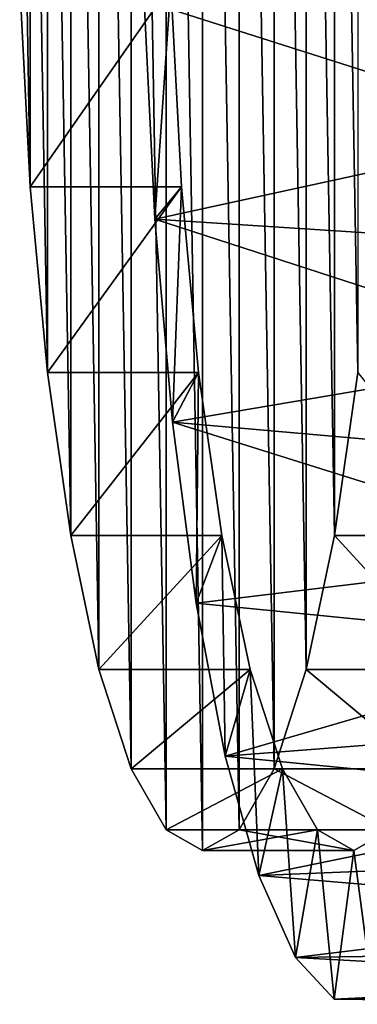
# Model space of a CAD drawing. Header units: metres. Extents: x 97 to 305, y 310 to 390.
# Tile 1 of 5: x 97 to 108, y 310 to 342. Entities that reach past the tile are written whole.
import ezdxf

# ---------------------------------------------------------------- set-up
doc = ezdxf.new("R2010")
doc.units = ezdxf.units.M

msp = doc.modelspace()

# ---------------------------------------------------------------- linework, layer by layer
at = {"layer": 'None'}
for points in [[(101.975983, 384.327484, -96.275574), (103.161682, 385, -103), (103.161682, 315, -103)], [(103.161682, 385, -103), (104.347374, 315.672516, -109.724426), (103.161682, 315, -103)], [(103.161682, 385, -103), (104.347374, 384.327484, -109.724426), (104.347374, 315.672516, -109.724426)], [(100.835846, 382.335785, -89.809563), (101.975983, 384.327484, -96.275574), (101.975983, 315.672516, -96.275574)], [(101.975983, 384.327484, -96.275574), (103.161682, 315, -103), (101.975983, 315.672516, -96.275574)], [(104.347374, 384.327484, -109.724426), (105.487511, 317.664215, -116.190437), (104.347374, 315.672516, -109.724426)], [(104.347374, 384.327484, -109.724426), (105.487511, 382.335785, -116.190437), (105.487511, 317.664215, -116.190437)], [(99.785095, 379.10144, -83.850456), (100.835846, 382.335785, -89.809563), (100.835846, 317.664215, -89.809563)], [(100.835846, 382.335785, -89.809563), (101.975983, 315.672516, -96.275574), (100.835846, 317.664215, -89.809563)], [(105.487511, 382.335785, -116.190437), (106.538261, 320.89856, -122.149544), (105.487511, 317.664215, -116.190437)], [(105.487511, 382.335785, -116.190437), (106.538261, 379.10144, -122.149544), (106.538261, 320.89856, -122.149544)], [(98.864105, 374.748749, -78.627251), (99.785095, 379.10144, -83.850456), (99.785095, 320.89856, -83.850456)], [(99.785095, 379.10144, -83.850456), (100.835846, 317.664215, -89.809563), (99.785095, 320.89856, -83.850456)], [(106.538261, 379.10144, -122.149544), (107.459251, 325.251251, -127.372749), (106.538261, 320.89856, -122.149544)], [(106.538261, 379.10144, -122.149544), (107.459251, 374.748749, -127.372749), (107.459251, 325.251251, -127.372749)], [(98.108269, 369.444946, -74.340683), (98.864105, 374.748749, -78.627251), (98.864105, 325.251251, -78.627251)], [(98.864105, 374.748749, -78.627251), (99.785095, 320.89856, -83.850456), (98.864105, 325.251251, -78.627251)], [(107.459251, 374.748749, -127.372749), (108.215088, 330.555054, -131.659317), (107.459251, 325.251251, -127.372749)], [(107.459251, 374.748749, -127.372749), (108.215088, 369.444946, -131.659317), (108.215088, 330.555054, -131.659317)], [(97.546631, 363.393921, -71.155472), (98.108269, 369.444946, -74.340683), (98.108269, 330.555054, -74.340683)], [(98.108269, 369.444946, -74.340683), (98.864105, 325.251251, -78.627251), (98.108269, 330.555054, -74.340683)], [(97.200775, 356.828156, -69.194023), (97.546631, 363.393921, -71.155472), (97.546631, 336.606079, -71.155472)], [(97.546631, 363.393921, -71.155472), (98.108269, 330.555054, -74.340683), (97.546631, 336.606079, -71.155472)], [(97.200775, 356.828156, -69.194023), (97.546631, 336.606079, -71.155472), (97.200775, 343.171844, -69.194023)], [(97.200775, 343.171844, -69.194023), (97.546631, 336.606079, -71.155472), (102.124809, 343.171844, -68.325783)], [(97.546631, 336.606079, -71.155472), (102.470665, 336.606079, -70.287231), (102.124809, 343.171844, -68.325783)], [(101.608833, 335.550323, -65.399521), (101.258057, 342.650024, -63.410179), (102.124809, 343.171844, -68.325783)], [(102.470665, 336.606079, -70.287231), (101.608833, 335.550323, -65.399521), (102.124809, 343.171844, -68.325783)], [(101.258057, 342.650024, -63.410179), (114.671432, 338.388611, -62.102413), (114.505806, 342.196381, -61.163105)], [(101.258057, 342.650024, -63.410179), (101.608833, 335.550323, -65.399521), (114.671432, 338.388611, -62.102413)], [(101.608833, 335.550323, -65.399521), (114.90107, 334.692657, -63.404755), (114.671432, 338.388611, -62.102413)], [(97.546631, 336.606079, -71.155472), (98.108269, 330.555054, -74.340683), (102.470665, 336.606079, -70.287231)], [(98.108269, 330.555054, -74.340683), (103.032303, 330.555054, -73.472443), (102.470665, 336.606079, -70.287231)], [(102.180168, 328.942719, -68.63974), (101.608833, 335.550323, -65.399521), (102.470665, 336.606079, -70.287231)], [(103.032303, 330.555054, -73.472443), (102.180168, 328.942719, -68.63974), (102.470665, 336.606079, -70.287231)], [(114.90107, 334.692657, -63.404755), (101.608833, 335.550323, -65.399521), (115.192513, 331.144135, -65.057587)], [(101.608833, 335.550323, -65.399521), (102.180168, 328.942719, -68.63974), (115.192513, 331.144135, -65.057587)], [(115.192513, 331.144135, -65.057587), (102.180168, 328.942719, -68.63974), (115.542946, 327.777191, -67.044991)], [(98.108269, 330.555054, -74.340683), (98.864105, 325.251251, -78.627251), (103.032303, 330.555054, -73.472443)], [(98.864105, 325.251251, -78.627251), (103.788147, 325.251251, -77.75901), (103.032303, 330.555054, -73.472443)], [(102.952614, 323.052185, -73.020493), (102.180168, 328.942719, -68.63974), (103.032303, 330.555054, -73.472443)], [(103.788147, 325.251251, -77.75901), (102.952614, 323.052185, -73.020493), (103.032303, 330.555054, -73.472443)], [(107.459251, 325.251251, -127.372749), (108.215088, 330.555054, -131.659317), (112.383293, 325.251251, -126.504509)], [(102.180168, 328.942719, -68.63974), (115.948997, 324.624268, -69.347839), (115.542946, 327.777191, -67.044991)], [(102.180168, 328.942719, -68.63974), (102.952614, 323.052185, -73.020493), (115.948997, 324.624268, -69.347839)], [(98.864105, 325.251251, -78.627251), (99.785095, 320.89856, -83.850456), (103.788147, 325.251251, -77.75901)], [(99.785095, 320.89856, -83.850456), (104.709137, 320.89856, -82.982216), (103.788147, 325.251251, -77.75901)], [(103.899864, 318.079315, -78.392586), (102.952614, 323.052185, -73.020493), (103.788147, 325.251251, -77.75901)], [(104.709137, 320.89856, -82.982216), (103.899864, 318.079315, -78.392586), (103.788147, 325.251251, -77.75901)], [(106.538261, 320.89856, -122.149544), (107.459251, 325.251251, -127.372749), (111.462296, 320.89856, -121.281303)], [(107.459251, 325.251251, -127.372749), (112.383293, 325.251251, -126.504509), (111.462296, 320.89856, -121.281303)], [(102.952614, 323.052185, -73.020493), (116.406761, 321.715729, -71.943932), (115.948997, 324.624268, -69.347839)], [(102.952614, 323.052185, -73.020493), (103.899864, 318.079315, -78.392586), (116.406761, 321.715729, -71.943932)], [(103.899864, 318.079315, -78.392586), (116.911819, 319.07959, -74.808289), (116.406761, 321.715729, -71.943932)], [(99.785095, 320.89856, -83.850456), (100.835846, 317.664215, -89.809563), (104.709137, 320.89856, -82.982216)], [(100.835846, 317.664215, -89.809563), (105.759888, 317.664215, -88.941322), (104.709137, 320.89856, -82.982216)], [(104.989655, 314.193481, -84.573097), (103.899864, 318.079315, -78.392586), (104.709137, 320.89856, -82.982216)], [(105.759888, 317.664215, -88.941322), (104.989655, 314.193481, -84.573097), (104.709137, 320.89856, -82.982216)], [(105.487511, 317.664215, -116.190437), (106.538261, 320.89856, -122.149544), (110.411545, 317.664215, -115.322197)], [(106.538261, 320.89856, -122.149544), (111.462296, 320.89856, -121.281303), (110.411545, 317.664215, -115.322197)], [(116.911819, 319.07959, -74.808289), (103.899864, 318.079315, -78.392586), (117.45932, 316.741211, -77.913307)], [(103.899864, 318.079315, -78.392586), (104.989655, 314.193481, -84.573097), (117.45932, 316.741211, -77.913307)], [(100.835846, 317.664215, -89.809563), (101.975983, 315.672516, -96.275574), (105.759888, 317.664215, -88.941322)], [(101.975983, 315.672516, -96.275574), (106.900017, 315.672516, -95.407333), (105.759888, 317.664215, -88.941322)], [(104.347374, 315.672516, -109.724426), (105.487511, 317.664215, -116.190437), (109.271416, 315.672516, -108.856186)], [(106.184875, 311.526978, -91.35154), (104.989655, 314.193481, -84.573097), (105.759888, 317.664215, -88.941322)], [(105.487511, 317.664215, -116.190437), (110.411545, 317.664215, -115.322197), (109.271416, 315.672516, -108.856186)], [(106.900017, 315.672516, -95.407333), (106.184875, 311.526978, -91.35154), (105.759888, 317.664215, -88.941322)], [(117.45932, 316.741211, -77.913307), (104.989655, 314.193481, -84.573097), (118.043983, 314.723145, -81.229095)], [(101.975983, 315.672516, -96.275574), (103.161682, 315, -103), (106.900017, 315.672516, -95.407333)], [(103.161682, 315, -103), (108.085716, 315, -102.13176), (106.900017, 315.672516, -95.407333)], [(103.161682, 315, -103), (104.347374, 315.672516, -109.724426), (108.085716, 315, -102.13176)], [(104.347374, 315.672516, -109.724426), (109.271416, 315.672516, -108.856186), (108.085716, 315, -102.13176)], [(107.444832, 310.170624, -98.497093), (106.184875, 311.526978, -91.35154), (106.900017, 315.672516, -95.407333)], [(108.085716, 315, -102.13176), (107.444832, 310.170624, -98.497093), (106.900017, 315.672516, -95.407333)], [(109.271416, 315.672516, -108.856186), (108.726608, 310.170624, -105.766426), (108.085716, 315, -102.13176)], [(108.726608, 310.170624, -105.766426), (107.444832, 310.170624, -98.497093), (108.085716, 315, -102.13176)], [(104.989655, 314.193481, -84.573097), (118.660179, 313.04483, -84.723717), (118.043983, 314.723145, -81.229095)], [(104.989655, 314.193481, -84.573097), (106.184875, 311.526978, -91.35154), (118.660179, 313.04483, -84.723717)], [(106.184875, 311.526978, -91.35154), (119.301971, 311.722382, -88.363518), (118.660179, 313.04483, -84.723717)], [(119.301971, 311.722382, -88.363518), (106.184875, 311.526978, -91.35154), (119.963188, 310.768585, -92.113441)], [(106.184875, 311.526978, -91.35154), (107.444832, 310.170624, -98.497093), (119.963188, 310.768585, -92.113441)], [(119.963188, 310.768585, -92.113441), (107.444832, 310.170624, -98.497093), (120.637451, 310.192596, -95.937378)], [(107.444832, 310.170624, -98.497093), (121.318268, 310, -99.7985), (120.637451, 310.192596, -95.937378)], [(107.444832, 310.170624, -98.497093), (108.726608, 310.170624, -105.766426), (121.318268, 310, -99.7985)]]:
    msp.add_3dface(points, dxfattribs=at)

doc.saveas('drawing.dxf')
